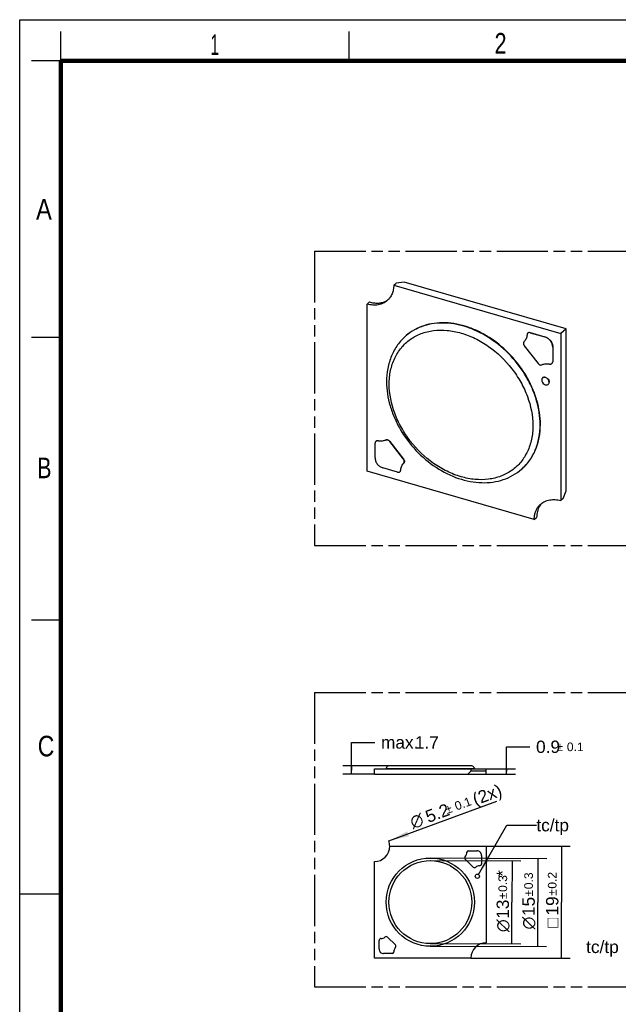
# Model space of a CAD drawing. Header units: millimetres. Extents: x 0 to 210, y 0 to 297.
# Tile 2 of 3: x 0 to 102, y 130 to 297. Entities that reach past the tile are written whole.
import ezdxf
from ezdxf.enums import TextEntityAlignment as Align

# ---------------------------------------------------------------- set-up
doc = ezdxf.new("R2010")
doc.units = ezdxf.units.MM
doc.header["$LTSCALE"] = 19.36
doc.linetypes.add('PHANTOM', pattern=[0.8, 0.45, -0.05, 0.1, -0.05, 0.1, -0.05])
doc.layers.get('0').update_dxf_attribs({"linetype": 'CONTINUOUS'})
for name, color, linetype in [('DEFAULT_3', 7, 'PHANTOM'), ('Z_DIM_2D', 7, 'CONTINUOUS'), ('Z_NOTICE', 7, 'CONTINUOUS')]:
    doc.layers.add(name, color=color, linetype=linetype)
doc.styles.get("Standard").update_dxf_attribs({"font": 'txt', "width": 0.7})
doc.styles.add('TEXTSTYLE_2', font='txt', dxfattribs={"width": 0.75})
doc.styles.add('TEXTSTYLE_3', font='helveticaneueltw1g-ltcn.otf')
doc.styles.add('TEXTSTYLE_4', font='gdt', dxfattribs={"width": 0.7})
doc.dimstyles.new('DIMSTYLE_1', dxfattribs={"dimtxt": 2.1, "dimasz": 3.5, "dimexe": 1.5, "dimexo": 0, "dimgap": 1.05, "dimtad": 1, "dimdec": 3, "dimdsep": 46, "dimtxsty": 'TEXTSTYLE_3', "dimblk": '_FILLED', "dimblk1": '_FILLED', "dimblk2": '_FILLED', "dimcen": 0.09, "dimclrt": 5, "dimazin": 2, "dimtol": 1, "dimtp": 0.1, "dimtm": 0.1, "dimtfac": 1, "dimtdec": 3, "dimtofl": 0, "dimtmove": 0, "dimatfit": 3, "dimldrblk": '_FILLED', "dimfxl": 0, "dimtolj": 1, "dimarcsym": 0})
doc.dimstyles.new('DIMSTYLE_2', dxfattribs={"dimtxt": 2.1, "dimasz": 3.5, "dimexe": 1.5, "dimexo": 0, "dimgap": 1.05, "dimtad": 1, "dimdec": 3, "dimdsep": 46, "dimtxsty": 'TEXTSTYLE_3', "dimblk": '_FILLED', "dimblk1": '_FILLED', "dimblk2": '_FILLED', "dimcen": 0.09, "dimclrt": 5, "dimazin": 2, "dimtp": 0.1, "dimtm": 0.1, "dimtfac": 1, "dimtdec": 3, "dimtofl": 0, "dimtmove": 0, "dimatfit": 3, "dimldrblk": '_FILLED', "dimfxl": 0, "dimtolj": 1, "dimarcsym": 0})
doc.dimstyles.new('DIMSTYLE_3', dxfattribs={"dimtxt": 2.1, "dimasz": 3.5, "dimexe": 1.5, "dimexo": 0, "dimtad": 1, "dimdec": 3, "dimdsep": 46, "dimtxsty": 'TEXTSTYLE_3', "dimblk": '_FILLED', "dimblk1": '_FILLED', "dimblk2": '_FILLED', "dimcen": 0.09, "dimclrt": 5, "dimazin": 2, "dimtol": 1, "dimtp": 0.1, "dimtm": 0.1, "dimtfac": 1, "dimtdec": 3, "dimtofl": 0, "dimtmove": 0, "dimatfit": 1, "dimldrblk": '_FILLED', "dimfxl": 0, "dimtolj": 1, "dimarcsym": 0})
doc.dimstyles.new('DIMSTYLE_4', dxfattribs={"dimtxt": 2.1, "dimasz": 3.5, "dimexe": 1.5, "dimexo": 0, "dimgap": 0.525, "dimtad": 1, "dimdec": 3, "dimdsep": 46, "dimtxsty": 'TEXTSTYLE_3', "dimblk": '_FILLED', "dimblk1": '_FILLED', "dimblk2": '_FILLED', "dimcen": 0.09, "dimclrt": 5, "dimazin": 2, "dimtol": 1, "dimtp": 0.2, "dimtm": 0.2, "dimtfac": 1, "dimtdec": 3, "dimtofl": 0, "dimtmove": 0, "dimatfit": 3, "dimldrblk": '_FILLED', "dimfxl": 0, "dimtolj": 1, "dimarcsym": 0})
doc.dimstyles.new('DIMSTYLE_5', dxfattribs={"dimtxt": 2.1, "dimasz": 3.5, "dimexe": 1.5, "dimexo": 0, "dimgap": 0.525, "dimtad": 1, "dimdec": 3, "dimdsep": 46, "dimtxsty": 'TEXTSTYLE_3', "dimblk": '_FILLED', "dimblk1": '_FILLED', "dimblk2": '_FILLED', "dimcen": 0.09, "dimclrt": 5, "dimazin": 2, "dimtol": 1, "dimtp": 0.3, "dimtm": 0.3, "dimtfac": 1, "dimtdec": 3, "dimtofl": 0, "dimtmove": 0, "dimatfit": 3, "dimldrblk": '_FILLED', "dimfxl": 0, "dimtolj": 1, "dimarcsym": 0})
doc.dimstyles.get("Standard").update_dxf_attribs({"dimtxt": 3.5, "dimasz": 3.5, "dimexe": 1.5, "dimexo": 0, "dimtad": 1, "dimdsep": 46, "dimtxsty": 'Standard', "dimblk": '_FILLED', "dimblk1": '_FILLED', "dimblk2": '_FILLED', "dimcen": 0.09, "dimclrt": 5, "dimazin": 2, "dimtol": 1, "dimtp": 0.05, "dimtm": 0.05, "dimtfac": 1, "dimtofl": 0, "dimtmove": 0, "dimatfit": 3, "dimldrblk": '_FILLED', "dimfxl": 0, "dimtolj": 1, "dimarcsym": 0})

# ---------------------------------------------------------------- blocks, each defined once
blk = doc.blocks.new('*D2')
at = {"layer": 'Z_DIM_2D', "color": 2, "linetype": 'Continuous', "transparency": 16777216}
for p, q in [((82.79, 169.25), (82.79, 173.46)), ((82.79, 173.46), (86.74, 173.46)), ((79.31, 169.7), (84.29, 169.7)), ((82.79, 169.7), (82.79, 169.25)), ((82.79, 168.8), (82.79, 169.25)), ((79.31, 168.8), (84.29, 168.8))]:
    blk.add_line(p, q, dxfattribs=at)
at = {"layer": 'Z_DIM_2D', "color": 5, "linetype": 'Continuous', "transparency": 16777216}
for s, height, style, p in [('0.9', 2.1, 'TEXTSTYLE_3', (87.79, 172.41)), ('`', 1.47, 'TEXTSTYLE_4', (91.32, 172.72)), ('0.1', 1.47, 'TEXTSTYLE_3', (93.03, 172.72))]:
    blk.add_text(s, height=height, dxfattribs=dict(at, style=style)).set_placement(p)
blk = doc.blocks.new('_FILLED')
at = {"color": 0, "linetype": 'ByBlock'}
blk.add_solid([(0, 0), (-1, 0.125), (-1, -0.125)], dxfattribs=at)
blk = doc.blocks.new('_NONE')
blk = doc.blocks.new('*D3')
at = {"layer": 'Z_DIM_2D', "color": 2, "linetype": 'Continuous', "transparency": 16777216}
for p, q in [((56.43, 169.5), (56.43, 174.21)), ((56.43, 174.21), (60.38, 174.21)), ((62.76, 170.2), (54.93, 170.2)), ((56.43, 170.2), (56.43, 169.5)), ((56.43, 168.8), (56.43, 169.5)), ((60.31, 168.8), (54.93, 168.8))]:
    blk.add_line(p, q, dxfattribs=at)
at = {"layer": 'Z_DIM_2D', "color": 5, "linetype": 'Continuous', "transparency": 16777216, "style": 'TEXTSTYLE_3'}
for s, p in [('max. ', (61.43, 173.16)), ('1.7', (67.19, 173.16))]:
    blk.add_text(s, height=2.1, dxfattribs=at).set_placement(p)
blk = doc.blocks.new('*D6')
at = {"layer": 'Z_DIM_2D', "color": 2, "linetype": 'Continuous', "transparency": 16777216}
blk.add_line((62.75, 157.47), (81.11, 164.25), dxfattribs=at)
at = {"layer": 'Z_DIM_2D', "color": 2, "linetype": 'Continuous', "transparency": 16777216, "xscale": 3.5, "yscale": 3.5, "zscale": 3.5, "rotation": 200.2679663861}
blk.add_blockref('_FILLED', (62.75, 157.47), dxfattribs=at)
at = {"layer": 'Z_DIM_2D', "color": 5, "linetype": 'Continuous', "transparency": 16777216}
for s, height, style, p in [(' (2x)', 2.1, 'TEXTSTYLE_3', (76.71, 163.18)), ('0.1', 1.47, 'TEXTSTYLE_3', (74.28, 162.62)), ('5.2', 2.1, 'TEXTSTYLE_3', (69.47, 160.51)), ('`', 1.47, 'TEXTSTYLE_4', (72.67, 162.03)), ('n', 2.1, 'TEXTSTYLE_4', (66.85, 159.54))]:
    blk.add_text(s, height=height, rotation=20.268, dxfattribs=dict(at, style=style)).set_placement(p)
blk = doc.blocks.new('*D8')
at = {"layer": 'Z_DIM_2D', "color": 2, "linetype": 'Continuous', "transparency": 16777216}
for p, q in [((79.31, 156.57), (93.61, 156.57)), ((92.11, 156.57), (92.11, 147.07)), ((92.11, 137.57), (92.11, 147.07)), ((76.71, 137.57), (93.61, 137.57))]:
    blk.add_line(p, q, dxfattribs=at)
at = {"layer": 'Z_DIM_2D', "color": 5, "linetype": 'Continuous', "transparency": 16777216}
for s, height, style, p in [('0.2', 1.47, 'TEXTSTYLE_3', (91.27, 150.78)), ('19', 2.1, 'TEXTSTYLE_3', (91.59, 146.42)), ('`', 1.47, 'TEXTSTYLE_4', (91.27, 148.69)), ('o', 2.1, 'TEXTSTYLE_4', (91.59, 143.56))]:
    blk.add_text(s, height=height, rotation=90, dxfattribs=dict(at, style=style)).set_placement(p, align=Align.CENTER)
blk = doc.blocks.new('*D10')
at = {"layer": 'Z_DIM_2D', "color": 2, "linetype": 'Continuous', "transparency": 16777216}
for p, q in [((69.83, 154.57), (89.61, 154.51)), ((88.11, 154.52), (88.09, 147.02)), ((88.07, 139.52), (88.09, 147.02)), ((69.79, 139.57), (89.57, 139.51))]:
    blk.add_line(p, q, dxfattribs=at)
at = {"layer": 'Z_DIM_2D', "color": 5, "linetype": 'Continuous', "transparency": 16777216}
for s, height, style, p in [('0.3', 1.47, 'TEXTSTYLE_3', (87.26, 150.69)), ('15', 2.1, 'TEXTSTYLE_3', (87.57, 146.33)), ('`', 1.47, 'TEXTSTYLE_4', (87.26, 148.59)), ('n', 2.1, 'TEXTSTYLE_4', (87.56, 143.51))]:
    blk.add_text(s, height=height, rotation=89.8392, dxfattribs=dict(at, style=style)).set_placement(p, align=Align.CENTER)
blk = doc.blocks.new('*D11')
at = {"layer": 'Z_DIM_2D', "color": 2, "linetype": 'Continuous', "transparency": 16777216}
for p, q in [((69.82, 154.12), (85.21, 154.1)), ((83.71, 154.1), (83.7, 147.05)), ((83.7, 140), (83.7, 147.05)), ((69.8, 140.02), (85.2, 140))]:
    blk.add_line(p, q, dxfattribs=at)
at = {"layer": 'Z_DIM_2D', "color": 5, "linetype": 'Continuous', "transparency": 16777216}
for s, height, style, p in [('*', 2.1, 'TEXTSTYLE_3', (83.18, 151.95)), ('0.3', 1.47, 'TEXTSTYLE_3', (82.87, 150.23)), ('13', 2.1, 'TEXTSTYLE_3', (83.18, 145.87)), ('`', 1.47, 'TEXTSTYLE_4', (82.87, 148.14)), ('n', 2.1, 'TEXTSTYLE_4', (83.17, 143.06))]:
    blk.add_text(s, height=height, rotation=89.9383, dxfattribs=dict(at, style=style)).set_placement(p, align=Align.CENTER)

msp = doc.modelspace()

# ---------------------------------------------------------------- linework, layer by layer
at = {"color": 2, "linetype": 'Continuous'}
for p, q in [((0, 0), (0, 297)), ((0, 297), (210, 297)), ((7, 290), (7, 295)), ((56, 290), (56, 295)), ((7, 290), (2, 290)), ((7, 243), (2, 243)), ((7, 195), (2, 195)), ((0, 148.5), (7, 148.5))]:
    msp.add_line(p, q, dxfattribs=at)
at = {"color": 7, "linetype": 'Continuous'}
for p, q in [((63.5893, 251.8921), (63.9893, 252.2385)), ((63.5893, 251.8921), (91.9949, 243.6921)), ((65.3553, 252.4215), (63.9893, 252.2385)), ((92.8949, 244.4715), (65.3553, 252.4215)), ((59.486, 249.0352), (59.086, 248.6888)), ((59.086, 220.2831), (59.086, 248.6888)), ((92.8949, 244.4715), (91.9949, 243.6921)), ((92.8949, 216.9319), (92.8949, 244.4715)), ((65.7206, 243.3266), (65.6706, 243.2832)), ((86.3799, 243.7369), (86.3999, 243.7542)), ((86.7966, 243.8115), (86.8166, 243.8289)), ((86.7966, 243.8115), (89.2814, 243.0942)), ((86.8166, 243.8289), (89.3014, 243.1115)), ((89.3014, 243.1115), (89.2814, 243.0942)), ((91.9949, 243.6921), (91.9949, 215.2865)), ((85.7709, 242.3217), (85.7909, 242.339)), ((85.8207, 242.3575), (85.7719, 242.3205)), ((85.7963, 241.6068), (88.1233, 238.608)), ((90.6164, 241.3594), (90.6364, 241.3767)), ((90.6164, 241.3594), (90.6164, 238.8737)), ((90.6367, 241.3766), (90.6364, 238.891)), ((88.9011, 238.431), (88.8811, 238.4137)), ((90.4791, 238.5687), (90.4991, 238.586)), ((90.6364, 238.891), (90.6164, 238.8737)), ((88.9022, 236.1394), (88.9222, 236.1567)), ((89.8515, 235.0433), (89.8715, 235.0606)), ((60.4245, 222.5812), (60.4245, 225.0669)), ((60.5618, 225.3719), (60.5818, 225.3892)), ((61.1049, 225.4249), (61.0849, 225.4076)), ((62.1798, 225.5442), (62.1598, 225.5269)), ((65.2446, 222.3338), (62.9176, 225.3326)), ((62.9376, 225.3499), (65.2646, 222.3511)), ((64.2443, 220.1291), (61.7595, 220.8464)), ((65.27, 221.6189), (65.29, 221.6362)), ((87.4916, 212.0831), (59.086, 220.2831)), ((64.6602, 220.199), (64.6802, 220.2163)), ((64.7813, 220.3592), (64.7613, 220.3419)), ((85.3603, 220.6487), (85.3103, 220.6054)), ((92.3949, 215.6329), (92.8949, 216.9319)), ((92.3949, 215.6329), (91.9949, 215.2865)), ((87.4916, 212.0831), (87.8916, 212.4295)), ((60.3125, 168.8046), (60.3125, 169.7046)), ((60.3125, 169.7046), (79.3125, 169.7046)), ((61.0963, 169.7246), (61.0963, 169.7046)), ((61.0967, 169.7246), (63.9672, 169.7246)), ((61.8676, 169.7046), (61.8676, 169.7246)), ((62.3125, 169.7546), (62.3125, 169.7246)), ((76.8625, 170.2046), (62.7625, 170.2046)), ((63.6007, 169.7046), (63.6007, 169.7246)), ((63.8657, 169.7046), (63.8657, 169.7246)), ((63.9676, 169.7246), (63.9676, 169.7046)), ((76.2125, 168.8046), (76.7125, 169.3046)), ((76.7125, 169.7046), (76.7125, 169.3046)), ((79.3125, 169.3046), (76.7125, 169.3046)), ((77.3125, 169.7546), (77.3125, 169.7046)), ((77.3125, 169.7246), (78.5281, 169.7246)), ((77.45, 169.7046), (77.45, 169.7246)), ((78.175, 169.7046), (78.175, 169.7246)), ((78.5281, 169.7046), (78.5281, 169.7246)), ((79.3125, 168.8046), (79.3125, 169.7046)), ((60.3125, 168.8046), (79.3125, 168.8046)), ((62.9125, 156.5667), (79.3125, 156.5667)), ((76.3228, 155.7826), (77.7574, 155.7826)), ((79.3125, 156.5667), (79.3125, 140.1667)), ((60.3125, 137.5667), (60.3125, 153.9667)), ((75.7453, 154.343), (77.0888, 152.9995)), ((78.5281, 155.0035), (78.5281, 153.5684)), ((61.0969, 139.1299), (61.0969, 140.565)), ((63.8798, 139.7904), (62.5363, 141.1339)), ((76.7125, 137.5667), (60.3125, 137.5667)), ((63.3022, 138.3508), (61.8676, 138.3508))]:
    msp.add_line(p, q, dxfattribs=at)
at = {"color": 9, "linetype": 'Continuous'}
for p, q in [((62.9176, 225.3326), (62.9376, 225.3499)), ((65.2646, 222.3511), (65.2446, 222.3338)), ((62.3125, 169.7546), (77.3125, 169.7546)), ((63.3022, 169.7246), (63.3022, 169.7046))]:
    msp.add_line(p, q, dxfattribs=at)
at = {"color": 7, "linetype": 'Continuous', "const_width": 0.7}
for points in [[(7, 7), (7, 290)], [(7, 290), (203, 290)]]:
    msp.add_lwpolyline(points, dxfattribs=at)
at = {"color": 7, "linetype": 'Continuous'}
for centre, radius in [((69.8125, 147.0667), 7.5), ((77.8125, 151.4667), 0.3625)]:
    msp.add_circle(centre, radius, dxfattribs=at)
at = {"color": 9, "linetype": 'Continuous'}
msp.add_circle((69.8125, 147.0667), 7.05, dxfattribs=at)
at = {"color": 7, "linetype": 'Continuous'}
for centre, radius, start, end in [((60.9214, 251.8986), 3.021, 293.642691, 305.369754), ((86.6257, 243.4545), 0.3744, 131.03673, 141.894136), ((84.5311, 243.4712), 1.704, 319.185423, 320.051715), ((89.3389, 241.4091), 1.2784, 357.773615, 0.006133), ((65.0531, 221.8663), 0.3288, 300.548267, 311.146058), ((90.9897, 212.7778), 3.0355, 141.031205, 149.195119), ((62.7625, 169.7546), 0.45, 90, 180), ((76.8625, 169.7546), 0.45, 0, 90), ((60.3125, 156.5667), 2.6, 270, 360), ((76.3286, 155.4566), 0.326, 91.024661, 158.984368), ((77.7782, 155.0324), 0.7505, 357.792096, 91.587577), ((75.9574, 154.5551), 0.3, 131.305811, 225), ((74.5254, 155.6335), 1.5001, 325.344367, 357.711631), ((77.3009, 153.2116), 0.3, 225.000356, 318.693833), ((78.3793, 151.7797), 1.5, 98.911759, 124.656356), ((78.2025, 153.5828), 0.326, 260.183397, 357.458411), ((61.4226, 140.5506), 0.326, 80.183397, 177.458411), ((61.2458, 142.3537), 1.5, 278.911759, 304.656356), ((62.3241, 140.9218), 0.3, 45, 138.694189), ((61.8468, 139.101), 0.7505, 177.792096, 271.587577), ((65.0996, 138.4999), 1.5001, 145.344367, 177.711631), ((63.6676, 139.5783), 0.3, 311.306167, 44.999644), ((79.3125, 137.5667), 2.6, 90, 180), ((63.3022, 138.6684), 0.3176, 270, 340.009029)]:
    msp.add_arc(centre, radius, start, end, dxfattribs=at)
at = {"color": 9, "linetype": 'Continuous'}
msp.add_arc((71.2024, 236.8989), 8.4473, 130.45952, 130.907215, dxfattribs=at)
at = {"color": 7, "linetype": 'Continuous'}
for points, knots in [([(63.5893, 251.8921), (63.5893, 251.6317), (63.5446, 251.1217), (63.3343, 250.4001), (62.9853, 249.7654), (62.6657, 249.4134), (62.49, 249.2614)], [0, 0, 0, 0, 0.26602241, 0.51959808, 0.76263904, 1, 1, 1, 1]), ([(62.49, 249.2614), (62.2788, 249.0787), (61.7931, 248.7676), (60.9468, 248.5157), (60.0212, 248.482), (59.3974, 248.5989), (59.086, 248.6888)], [0, 0, 0, 0, 0.23327144, 0.47428961, 0.72921167, 1, 1, 1, 1]), ([(59.486, 249.0352), (59.7162, 248.9687), (60.1772, 248.8707), (60.8679, 248.8339), (61.5266, 248.914), (61.9396, 249.0464), (62.133, 249.1311)], [0, 0, 0, 0, 0.26632934, 0.5215563, 0.76540754, 1, 1, 1, 1]), ([(88.5308, 228.2376), (88.5308, 229.6033), (88.2006, 231.7006), (87.2414, 234.3654), (85.9014, 237.0251), (83.6399, 240.0551), (80.7695, 242.4987), (78.2265, 243.9724), (75.6792, 245.0466), (73.0321, 245.5839), (70.4775, 245.4664), (68.711, 245.0686), (67.0999, 244.365), (66.1514, 243.6995), (65.7208, 243.3264)], [0, 0, 0, 0, 0.12455249, 0.19040654, 0.25795675, 0.39552906, 0.53213139, 0.59854745, 0.66290917, 0.78384863, 0.84063114, 0.89517331, 0.94803666, 1, 1, 1, 1]), ([(65.6706, 243.2832), (65.1427, 242.826), (64.1845, 241.7712), (63.1398, 239.878), (62.5117, 237.7406), (62.3795, 236.2351), (62.3795, 235.4693)], [0, 0, 0, 0, 0.23996385, 0.48430334, 0.73687794, 1, 1, 1, 1]), ([(86.2796, 243.5987), (86.2704, 243.372), (86.193, 242.9321), (85.9736, 242.5397), (85.8374, 242.3771)], [0, 0, 0, 0, 0.51682423, 1, 1, 1, 1]), ([(86.7966, 243.8115), (86.7228, 243.8315), (86.6063, 243.8411), (86.4653, 243.7977), (86.4058, 243.7594), (86.3799, 243.7369)], [0, 0, 0, 0, 0.52337923, 0.76540045, 1, 1, 1, 1]), ([(90.6173, 241.4092), (90.6173, 241.5909), (90.5381, 241.9698), (90.245, 242.474), (89.8167, 242.8771), (89.4621, 243.0471), (89.2814, 243.0942)], [0, 0, 0, 0, 0.23847531, 0.49540338, 0.75491483, 1, 1, 1, 1]), ([(89.3014, 243.1115), (89.482, 243.0644), (89.8363, 242.8946), (90.2645, 242.4919), (90.5577, 241.9882), (90.6371, 241.6095), (90.6371, 241.4279)], [0, 0, 0, 0, 0.24507304, 0.50457351, 0.76151378, 1, 1, 1, 1]), ([(85.668, 242.1671), (85.6376, 242.0798), (85.6386, 241.9257), (85.7073, 241.7398), (85.7634, 241.6491), (85.7963, 241.6068)], [0, 0, 0, 0, 0.46674077, 0.7291179, 1, 1, 1, 1]), ([(85.771, 242.3216), (85.7595, 242.3115), (85.7153, 242.2674), (85.6835, 242.2114), (85.668, 242.1671)], [0, 0, 0, 0, 0.24566822, 1, 1, 1, 1]), ([(88.1233, 238.608), (88.1728, 238.5442), (88.2889, 238.4341), (88.4957, 238.3338), (88.7081, 238.3182), (88.8339, 238.3736), (88.8811, 238.4137)], [0, 0, 0, 0, 0.28095517, 0.54673385, 0.78482845, 1, 1, 1, 1]), ([(88.8811, 238.4137), (89.0446, 238.4795), (89.4031, 238.5658), (89.7704, 238.5575), (89.956, 238.533)], [0, 0, 0, 0, 0.48488136, 1, 1, 1, 1]), ([(89.956, 238.533), (90.0019, 238.5118), (90.0958, 238.4804), (90.2389, 238.4682), (90.3718, 238.4959), (90.4474, 238.5411), (90.4791, 238.5687)], [0, 0, 0, 0, 0.27444198, 0.53232965, 0.77171425, 1, 1, 1, 1]), ([(90.4791, 238.5687), (90.5207, 238.6047), (90.5892, 238.7008), (90.6137, 238.815), (90.6164, 238.8737)], [0, 0, 0, 0, 0.48357787, 1, 1, 1, 1]), ([(88.7729, 235.9363), (88.769, 235.9234), (88.7548, 235.8699), (88.749, 235.8143), (88.749, 235.7726)], [0, 0, 0, 0, 0.2443156, 1, 1, 1, 1]), ([(88.9022, 236.1393), (88.8722, 236.1133), (88.8185, 236.0508), (88.7851, 235.9757), (88.7729, 235.9363)], [0, 0, 0, 0, 0.49071692, 1, 1, 1, 1]), ([(90.0047, 235.4101), (90.0047, 235.5456), (89.9152, 235.826), (89.6679, 236.0884), (89.4183, 236.2155), (89.2273, 236.2539), (89.0469, 236.2326), (88.944, 236.1755), (88.9022, 236.1393)], [0, 0, 0, 0, 0.25708024, 0.53083106, 0.66209798, 0.78365636, 0.8951607, 1, 1, 1, 1]), ([(89.082, 236.2427), (89.1825, 236.2719), (89.3568, 236.2622), (89.564, 236.1725), (89.7663, 236.0301), (89.9579, 235.7858), (90.0247, 235.5437), (90.0247, 235.4274)], [0, 0, 0, 0, 0.22439357, 0.35040468, 0.48267496, 0.75070948, 1, 1, 1, 1]), ([(62.3795, 235.4693), (62.3795, 234.1014), (62.7076, 232.0048), (63.6652, 229.3461), (64.9968, 226.7074), (67.2447, 223.7057), (70.6332, 220.8371), (73.8809, 219.2109), (76.5573, 218.505), (78.5208, 218.2882), (80.4264, 218.3858), (82.2308, 218.8015), (83.8862, 219.5319), (84.8648, 220.2196), (85.3103, 220.6054)], [0, 0, 0, 0, 0.12445246, 0.18984525, 0.25674342, 0.39273579, 0.52780283, 0.65736625, 0.71923554, 0.77886851, 0.83636339, 0.89203172, 0.94638198, 1, 1, 1, 1]), ([(88.749, 235.7726), (88.749, 235.6371), (88.8386, 235.3567), (89.0858, 235.0943), (89.3354, 234.9671), (89.5264, 234.9287), (89.7068, 234.95), (89.8097, 235.0072), (89.8515, 235.0433)], [0, 0, 0, 0, 0.25708024, 0.53083106, 0.66209798, 0.78365636, 0.8951607, 1, 1, 1, 1]), ([(89.8515, 235.0433), (89.9008, 235.086), (89.9813, 235.2021), (90.0047, 235.3397), (90.0047, 235.4101)], [0, 0, 0, 0, 0.48099748, 1, 1, 1, 1]), ([(85.3601, 220.6488), (85.8667, 221.0877), (86.7887, 222.1029), (87.7948, 223.9336), (88.4027, 226.0148), (88.5308, 227.4861), (88.5308, 228.2376)], [0, 0, 0, 0, 0.2374171, 0.48041399, 0.73382095, 1, 1, 1, 1]), ([(60.4567, 225.2209), (60.452, 225.2089), (60.4349, 225.1592), (60.4263, 225.1066), (60.4245, 225.0669)], [0, 0, 0, 0, 0.24431817, 1, 1, 1, 1]), ([(60.5618, 225.3719), (60.5503, 225.362), (60.5062, 225.3187), (60.4738, 225.2641), (60.4567, 225.2209)], [0, 0, 0, 0, 0.24631012, 1, 1, 1, 1]), ([(61.0849, 225.4076), (61.039, 225.4288), (60.9451, 225.4602), (60.802, 225.4724), (60.6691, 225.4447), (60.5935, 225.3995), (60.5618, 225.3719)], [0, 0, 0, 0, 0.27444198, 0.53232965, 0.77171425, 1, 1, 1, 1]), ([(60.6546, 225.4385), (60.6862, 225.4548), (60.7563, 225.4793), (60.9117, 225.4908), (61.0309, 225.4591), (61.1049, 225.4249)], [0, 0, 0, 0, 0.22995518, 0.47303035, 1, 1, 1, 1]), ([(62.1598, 225.5269), (61.9963, 225.4611), (61.6378, 225.3748), (61.2705, 225.3831), (61.0849, 225.4076)], [0, 0, 0, 0, 0.48488136, 1, 1, 1, 1]), ([(62.9176, 225.3326), (62.8681, 225.3964), (62.752, 225.5065), (62.5452, 225.6068), (62.3328, 225.6224), (62.207, 225.567), (62.1598, 225.5269)], [0, 0, 0, 0, 0.28095527, 0.54673407, 0.78482859, 1, 1, 1, 1]), ([(62.1798, 225.5442), (62.227, 225.5843), (62.3528, 225.6397), (62.5652, 225.6241), (62.772, 225.5238), (62.8881, 225.4137), (62.9376, 225.3499)], [0, 0, 0, 0, 0.2151696, 0.45326213, 0.71904277, 1, 1, 1, 1]), ([(60.4245, 222.5812), (60.4174, 222.397), (60.4869, 222.0082), (60.7772, 221.4881), (61.2114, 221.0707), (61.5743, 220.8947), (61.7595, 220.8464)], [0, 0, 0, 0, 0.23693521, 0.4937622, 0.75411813, 1, 1, 1, 1]), ([(64.7613, 220.3419), (64.7706, 220.573), (64.8508, 221.0215), (65.0789, 221.4196), (65.2202, 221.5831)], [0, 0, 0, 0, 0.51701955, 1, 1, 1, 1]), ([(65.2699, 221.619), (65.3126, 221.6564), (65.3826, 221.7587), (65.4082, 221.9493), (65.3613, 222.1509), (65.2895, 222.2759), (65.2446, 222.3338)], [0, 0, 0, 0, 0.21791599, 0.45492505, 0.71862631, 1, 1, 1, 1]), ([(65.2646, 222.3511), (65.3095, 222.2933), (65.3813, 222.1682), (65.4282, 221.9666), (65.4026, 221.776), (65.3326, 221.6737), (65.2899, 221.6364)], [0, 0, 0, 0, 0.28137202, 0.54507098, 0.7820814, 1, 1, 1, 1]), ([(64.2443, 220.1291), (64.3177, 220.1079), (64.4339, 220.0966), (64.575, 220.1387), (64.6344, 220.1766), (64.6601, 220.199)], [0, 0, 0, 0, 0.52409492, 0.76591121, 1, 1, 1, 1]), ([(64.6601, 220.199), (64.6711, 220.2086), (64.713, 220.2497), (64.7447, 220.301), (64.7613, 220.3419)], [0, 0, 0, 0, 0.24765436, 1, 1, 1, 1]), ([(87.5492, 212.7826), (87.5816, 212.9746), (87.6733, 213.3479), (87.8978, 213.8696), (88.2017, 214.3323), (88.4546, 214.5959), (88.5909, 214.7138)], [0, 0, 0, 0, 0.26121039, 0.51317421, 0.75833691, 1, 1, 1, 1]), ([(88.3824, 214.3323), (88.2182, 214.0574), (87.967, 213.4347), (87.8916, 212.7703), (87.8916, 212.4295)], [0, 0, 0, 0, 0.48443331, 1, 1, 1, 1]), ([(88.5909, 214.7138), (88.8021, 214.8965), (89.2878, 215.2076), (90.1341, 215.4595), (91.0597, 215.4932), (91.6835, 215.3764), (91.9949, 215.2865)], [0, 0, 0, 0, 0.23327144, 0.47428961, 0.72921167, 1, 1, 1, 1]), ([(87.4916, 212.0831), (87.4916, 212.1426), (87.4963, 212.3767), (87.5201, 212.6104), (87.5492, 212.7826)], [0, 0, 0, 0, 0.25398651, 1, 1, 1, 1])]:
    msp.add_open_spline(points, degree=3, knots=knots, dxfattribs=at)
at = {"color": 9, "linetype": 'Continuous'}
for points, knots in [([(62.8295, 235.0796), (62.8295, 235.8546), (62.9744, 237.3701), (63.6654, 239.4935), (64.8078, 241.3181), (66.1002, 242.5197), (67.2871, 243.252), (68.2549, 243.6888), (69.2874, 244.0084), (70.7556, 244.2769), (72.7113, 244.294), (75.1032, 243.8252), (77.487, 242.8912), (80.5613, 241.06), (83.2227, 238.498), (85.2429, 235.4585), (86.7204, 232.2926), (87.2514, 229.7058), (87.2514, 228.0296)], [0, 0, 0, 0, 0.0598201, 0.11653027, 0.17085775, 0.22420822, 0.25105885, 0.27824516, 0.30593612, 0.3342747, 0.39321708, 0.45560605, 0.52132791, 0.58981734, 0.73088176, 0.80155078, 0.87062746, 1, 1, 1, 1]), ([(88.4808, 228.1943), (88.4808, 229.5566), (88.1523, 231.6486), (87.1975, 234.3073), (85.8636, 236.9615), (83.6117, 239.9873), (80.7525, 242.4308), (78.2182, 243.908), (75.678, 244.988), (73.0369, 245.5347), (70.4849, 245.4302), (68.7184, 245.0435), (67.1053, 244.3521), (66.1534, 243.6951), (65.7208, 243.3262)], [0, 0, 0, 0, 0.12448942, 0.19030399, 0.25781345, 0.39531862, 0.53189605, 0.59832136, 0.66270773, 0.78373613, 0.84056838, 0.89515321, 0.94804075, 1, 1, 1, 1]), ([(87.2514, 228.0296), (87.2514, 227.2546), (87.1065, 225.7391), (86.4155, 223.6157), (85.2731, 221.7911), (83.9807, 220.5895), (82.7938, 219.8572), (81.826, 219.4204), (80.7935, 219.1008), (79.3253, 218.8323), (77.3696, 218.8153), (74.9777, 219.284), (72.5939, 220.218), (69.5196, 222.0492), (66.8582, 224.6112), (64.838, 227.6507), (63.3605, 230.8166), (62.8295, 233.4035), (62.8295, 235.0796)], [0, 0, 0, 0, 0.0598201, 0.11653027, 0.17085775, 0.22420822, 0.25105885, 0.27824516, 0.30593612, 0.3342747, 0.39321708, 0.45560605, 0.52132791, 0.58981734, 0.73088176, 0.80155078, 0.87062746, 1, 1, 1, 1]), ([(85.3101, 220.6055), (85.8167, 221.0444), (86.7387, 222.0596), (87.7448, 223.8903), (88.3527, 225.9715), (88.4808, 227.4428), (88.4808, 228.1943)], [0, 0, 0, 0, 0.2374171, 0.48041399, 0.73382096, 1, 1, 1, 1])]:
    msp.add_open_spline(points, degree=3, knots=knots, dxfattribs=at)
at = {"color": 7, "linetype": 'Continuous'}
for points in [[(86.3311, 243.6855), (86.3103, 243.6591), (86.293, 243.6296), (86.2796, 243.5987)], [(90.6367, 241.3766), (90.6374, 241.3937), (90.6371, 241.4108), (90.6371, 241.4279)]]:
    msp.add_open_spline(points, degree=3, dxfattribs=at)
at = {"layer": 'DEFAULT_3', "color": 91, "linetype": 'PHANTOM', "true_color": 0x80ff80}
for p, q in [((50.1286, 257.68), (50.1286, 207.68)), ((50.1286, 257.68), (150.1286, 257.68)), ((50.1286, 207.68), (150.1286, 207.68)), ((50.1286, 182.68), (50.1286, 132.68)), ((50.1286, 182.68), (150.1286, 182.68)), ((50.1286, 132.68), (150.1286, 132.68))]:
    msp.add_line(p, q, dxfattribs=at)
at = {"layer": 'Z_DIM_2D', "color": 2, "linetype": 'Continuous'}
msp.add_arc((60.3125, 156.5667), 2.6, 0, 20.267966, dxfattribs=at)

# ---------------------------------------------------------------- texts
at = {"color": 5, "linetype": 'Continuous', "style": 'TEXTSTYLE_2'}
for s, width, p in [('1', 0.571429, (32.414, 291.0005)), ('2', 0.785714, (80.7314, 291.2396)), ('A', 0.857143, (2.7873, 263.0481)), ('B', 0.785714, (2.9587, 219.0995)), ('C', 0.833333, (3.0702, 171.8336))]:
    msp.add_text(s, height=3.5, dxfattribs=dict(at, width=width)).set_placement(p)
at = {"layer": 'Z_NOTICE', "color": 5, "linetype": 'Continuous', "style": 'TEXTSTYLE_3'}
msp.add_text('tc/tp', height=2.1, dxfattribs=at).set_placement((87.8432, 159.094))
msp.add_text('tc/tp', height=2.1, dxfattribs=at).set_placement((101.8539, 138.4207), align=Align.RIGHT)

# ---------------------------------------------------------------- dimensions: what is measured, and where the dimension line sits
at = {"layer": 'Z_DIM_2D', "color": 2, "linetype": 'Continuous'}
for base, p1, p2, angle, text, dimstyle, override, picture, middle in [((56.4255, 170.2046), (60.3125, 168.8046), (62.7625, 170.2046), 90, 'max. <>', 'DIMSTYLE_2', {"dimtad": 0, "dimtih": 1, "dimtoh": 1, "dimblk1": 'NONE', "dimblk2": 'NONE', "dimsah": 1}, '*D3', (66.0722, 174.2136)), ((92.1137, 137.5667), (79.3125, 156.5667), (76.7125, 137.5667), 270, '{\\fgdt;o}<>', 'DIMSTYLE_4', {"dimblk1": 'NONE', "dimblk2": 'NONE', "dimsah": 1}, '*D8', (92.1137, 147.0667)), ((88.1147, 154.5154), (69.7915, 139.5667), (69.8336, 154.5667), 89.83922, '%%c<>', 'DIMSTYLE_5', {"dimblk1": 'NONE', "dimblk2": 'NONE', "dimsah": 1}, '*D10', (88.0936, 147.0149)), ((83.7116, 154.1017), (69.8049, 140.0167), (69.8201, 154.1167), 89.938301, '%%c<>*', 'DIMSTYLE_5', {"dimblk1": 'NONE', "dimblk2": 'NONE', "dimsah": 1}, '*D11', (83.704, 147.0517))]:
    dim = msp.add_linear_dim(base=base, p1=p1, p2=p2, angle=angle, text=text, dimstyle=dimstyle, override=override, dxfattribs=at)
    dim.commit()
    dim.dimension.update_dxf_attribs({"geometry": picture, "text_midpoint": middle, "dimtype": 160})
dim = msp.add_linear_dim(base=(82.7917, 168.8046), p1=(79.3125, 169.7046), p2=(79.3125, 168.8046), angle=270, dimstyle='DIMSTYLE_1', override={"dimtad": 0, "dimtih": 1, "dimtoh": 1, "dimblk1": 'NONE', "dimblk2": 'NONE', "dimsah": 1}, dxfattribs=at)
dim.commit()
dim.dimension.update_dxf_attribs({"geometry": '*D2', "text_midpoint": (91.6464, 173.4576), "dimtype": 160})
dim = msp.add_diameter_dim_2p(p1=(62.7515, 157.4674), p2=(57.8735, 155.666), text='%%c<> (2x)', dimstyle='DIMSTYLE_3', override={"dimpost": '<>'}, dxfattribs=at)
dim.commit()
dim.dimension.update_dxf_attribs({"geometry": '*D6', "text_midpoint": (73.5267, 163.1253), "dimtype": 163})

# ---------------------------------------------------------------- leaders
at = {"layer": 'Z_NOTICE', "color": 2, "linetype": 'Continuous'}
msp.add_leader([(77.9943, 151.7803), (82.8432, 160.144), (87.8432, 160.144)], dimstyle='Standard', override={"dimtad": 0}, dxfattribs=at)

doc.saveas('drawing.dxf')
